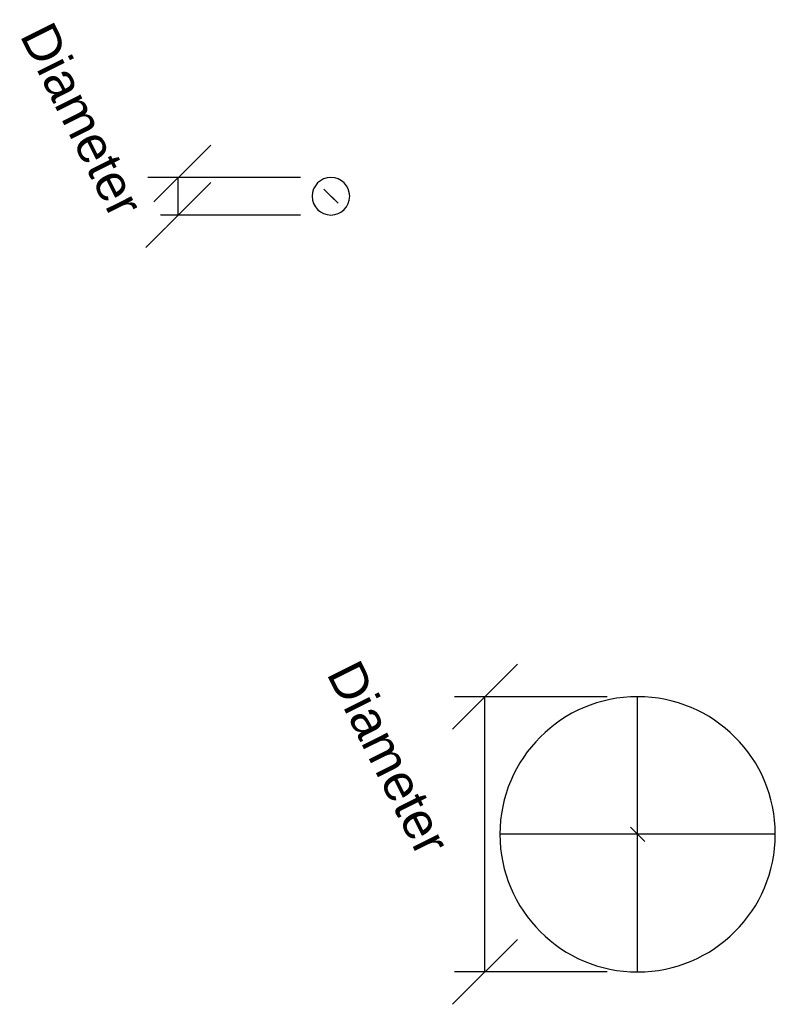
# Model space of a CAD drawing. Header units: millimetres. Extents: x -247 to 55, y -373 to 21.
import ezdxf

# ---------------------------------------------------------------- set-up
doc = ezdxf.new("R2010")
doc.units = ezdxf.units.MM
doc.styles.add('Arial', font='arial.ttf', dxfattribs={"height": 14.6304})

msp = doc.modelspace()

# ---------------------------------------------------------------- linework, layer by layer
at = {"color": 1, "lineweight": 30}
for p, q in [((-170.53, -29.56, 349.04), (-196.4, -55.43, 349.04)), ((-134.69, -42.5, 349.04), (-195.65, -42.5, 349.04)), ((-183.46, -57.5, 349.04), (-183.46, -42.5, 349.04)), ((-170.53, -44.56, 349.04), (-196.4, -70.43, 349.04)), ((-134.69, -57.5, 349.04), (-195.65, -57.5, 349.04)), ((-48.02, -237.06), (-73.9, -262.94)), ((-12.19, -250), (-73.15, -250)), ((-60.96, -360), (-60.96, -250)), ((-48.02, -347.06), (-73.9, -372.94)), ((-12.19, -360), (-73.15, -360))]:
    msp.add_line(p, q, dxfattribs=at)
at = {"color": 5, "lineweight": 30}
for p, q in [((-122.5, -50, 349.04), (-122.5, -50, 245.4)), ((0, -305), (0, -305, -103.63))]:
    msp.add_line(p, q, dxfattribs=at)
at = {"color": 94, "lineweight": 30}
for p, q in [((0, -360), (0, -250)), ((55, -305), (-55, -305))]:
    msp.add_line(p, q, dxfattribs=at)
at = {"color": 5, "lineweight": 30}
for points in [[(-122.5, -50, 227.12), (-119.67, -52.82, 245.4), (-125.33, -47.17, 245.4), (-122.5, -50, 227.12)], [(0, -305, -121.92), (2.83, -307.83, -103.63), (-2.83, -302.17, -103.63), (0, -305, -121.92)]]:
    msp.add_polyline3d(points, dxfattribs=at)
at = {"color": 94, "lineweight": 30, "extrusion": (0, 0, -1)}
for centre, radius in [((122.5, -50, -349.04), 7.5), ((0, -305), 55)]:
    msp.add_circle(centre, radius, dxfattribs=at)

# ---------------------------------------------------------------- texts
at = {"color": 5, "lineweight": 30, "char_height": 14.63, "width": 99.2058, "attachment_point": 2, "rotation": 296.5651, "line_spacing_factor": 0.941778, "style": 'Arial', "bg_fill": 3, "box_fill_scale": 1.25, "bg_fill_color": 256, "bg_fill_true_color": 13158600, "bg_fill_transparency": 0}
for insert in [(-215.34, -16.24, 363.1), (-92.83, -271.25, 14.07)]:
    msp.add_mtext('Diameter', dxfattribs=dict(at, insert=insert))

doc.saveas('drawing.dxf')
